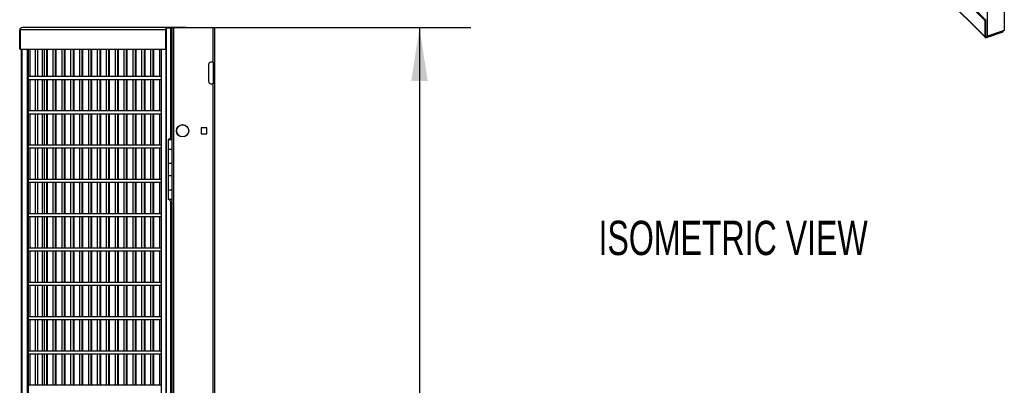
# Model space of a CAD drawing. Header units: inches. Extents: x 0.2 to 10.8, y 0.2 to 8.2.
# Tile 18 of 27: x 6.6 to 9, y 4.1 to 5. Entities that reach past the tile are written whole.
import ezdxf

# ---------------------------------------------------------------- set-up
doc = ezdxf.new("R2010")
doc.units = ezdxf.units.IN
doc.header["$MEASUREMENT"] = 0
doc.layers.add('DIMENSIONS', color=140, linetype='Continuous', lineweight=25)
doc.styles.add('SLDTEXTSTYLE0', font='TXT', dxfattribs={"width": 0.7})
doc.dimstyles.new('SLDDIMSTYLE0', dxfattribs={"dimtxt": 0.084961, "dimasz": 0.13, "dimexe": 0, "dimexo": 0.0625, "dimgap": 0.02124, "dimtad": 0, "dimtih": 1, "dimtoh": 1, "dimlfac": 24, "dimrnd": 1e-09, "dimzin": 12, "dimdsep": 46, "dimtxsty": 'SLDTEXTSTYLE0', "dimsah": 1, "dimcen": 0.09, "dimadec": 0, "dimazin": 3, "dimtfac": 1, "dimtofl": 0, "dimtmove": 0, "dimatfit": 3, "dimfxl": 0, "dimfrac": 2, "dimtolj": 1, "dimtzin": 12, "dimarcsym": 0})

# ---------------------------------------------------------------- blocks, each defined once
blk = doc.blocks.new('SW_NOTE_0')
at = {"layer": 'DIMENSIONS', "color": 0, "insert": (0, 0.859), "char_height": 0.66667, "attachment_point": 1, "style": 'SLDTEXTSTYLE0'}
blk.add_mtext('ISOMETRIC VIEW', dxfattribs=at)
blk = doc.blocks.new('ISOMETRIC_VIEW')
at = {"layer": 'DIMENSIONS', "color": 140}
blk.add_blockref('SW_NOTE_0', (0, -0.097), dxfattribs=at)
blk = doc.blocks.new('_D_5')
at = {"layer": 'DIMENSIONS'}
for p, q in [((7.013, 4.9535), (7.7009, 4.9535)), ((7.5759, 4.9535), (7.5759, 3.6356)), ((7.379, 3.4815), (7.3505, 3.4815)), ((7.3505, 3.4815), (7.3505, 3.3465)), ((7.7728, 3.4815), (7.8014, 3.4815)), ((7.8014, 3.4815), (7.8014, 3.3465)), ((7.3505, 3.3465), (7.379, 3.3465)), ((7.8014, 3.3465), (7.7728, 3.3465)), ((7.5759, 1.9892), (7.5759, 3.3275)), ((7.2322, 1.9892), (7.7009, 1.9892))]:
    blk.add_line(p, q, dxfattribs=at)
for points in [[(7.5759, 4.9535), (7.5559, 4.8235), (7.5959, 4.8235)], [(7.5759, 1.9892), (7.5959, 2.1192), (7.5559, 2.1192)]]:
    blk.add_solid(points, dxfattribs=at)
at = {"layer": 'DIMENSIONS', "char_height": 0.08333, "attachment_point": 1, "style": 'SLDTEXTSTYLE0'}
for s, insert in [('71.14', (7.4144, 3.6079)), ('1807.1', (7.379, 3.4539))]:
    blk.add_mtext(s, dxfattribs=dict(at, insert=insert))

msp = doc.modelspace()

# ---------------------------------------------------------------- linework, layer by layer
for p, q in [((8.99787, 7.1877), (8.99787, 4.94647)), ((8.95692, 4.93282), (8.95692, 7.17405)), ((8.95016, 4.97065), (8.26787, 5.65286)), ((8.27047, 5.65373), (8.95276, 4.97151)), ((8.95016, 4.93204), (8.26787, 5.61426)), ((8.26863, 5.61225), (8.95093, 4.93003)), ((8.95276, 4.97151), (8.95016, 4.97065)), ((8.95016, 4.97065), (8.95016, 4.93204)), ((8.95276, 4.9329), (8.95276, 4.97151)), ((6.60376, 4.90102), (6.60376, 4.9483)), ((6.60521, 4.9487), (6.60521, 4.90141)), ((6.60521, 4.9487), (6.95839, 4.9487)), ((6.96302, 4.9535), (6.60984, 4.9535)), ((6.95839, 4.9487), (6.95839, 4.90141)), ((6.95953, 4.9527), (6.95953, 2.2027)), ((6.95953, 4.9527), (6.95971, 4.9527)), ((6.95971, 2.2027), (6.95971, 4.9527)), ((6.95971, 4.9527), (6.97055, 4.9527)), ((7.0087, 4.9535), (6.96302, 4.9535)), ((6.97055, 4.9527), (6.9739, 4.9527)), ((6.97055, 4.9527), (6.97055, 4.68526)), ((6.9739, 4.9527), (6.9739, 4.85895)), ((6.9789, 4.9527), (6.9739, 4.9527)), ((6.9789, 1.98916), (6.9789, 4.9527)), ((7.07307, 4.9527), (6.9789, 4.9527)), ((7.0087, 4.9527), (7.0087, 4.9535)), ((7.07307, 4.9527), (7.07307, 4.86937)), ((7.07807, 4.9527), (7.07307, 4.9527)), ((7.07807, 1.98916), (7.07807, 4.9527)), ((8.95432, 4.93195), (8.95379, 4.93248)), ((8.99527, 4.9456), (8.95432, 4.93195)), ((8.95432, 4.9295), (8.99527, 4.94315)), ((8.99787, 4.94647), (8.95692, 4.93282)), ((8.99527, 4.94315), (8.99527, 4.9456)), ((6.60666, 4.90102), (6.60376, 4.90102)), ((6.60521, 4.90141), (6.95839, 4.90141)), ((6.60666, 4.90141), (6.60666, 4.90102)), ((6.60666, 4.90102), (6.60774, 4.90102)), ((6.60774, 4.90141), (6.60774, 3.63106)), ((6.60918, 4.90141), (6.60918, 3.63106)), ((6.60935, 3.63106), (6.60935, 4.90141)), ((6.62159, 4.90141), (6.62159, 3.62979)), ((6.62448, 4.90141), (6.62448, 3.82709)), ((6.62958, 4.83437), (6.62958, 4.90141)), ((6.6414, 4.90141), (6.6414, 4.83437)), ((6.64807, 4.83437), (6.64807, 4.90141)), ((6.65919, 4.83437), (6.65919, 4.90141)), ((6.65919, 4.90102), (6.66297, 4.90102)), ((6.66297, 4.90141), (6.66297, 4.83437)), ((6.66964, 4.83437), (6.66964, 4.90141)), ((6.67126, 4.83437), (6.67126, 4.90141)), ((6.67126, 4.90102), (6.68454, 4.90102)), ((6.68454, 4.90141), (6.68454, 4.83437)), ((6.69121, 4.83437), (6.69121, 4.90141)), ((6.69283, 4.83437), (6.69283, 4.90141)), ((6.69283, 4.90102), (6.70611, 4.90102)), ((6.70611, 4.90141), (6.70611, 4.83437)), ((6.71278, 4.83437), (6.71278, 4.90141)), ((6.7144, 4.83437), (6.7144, 4.90141)), ((6.7144, 4.90102), (6.72768, 4.90102)), ((6.72768, 4.90141), (6.72768, 4.83437)), ((6.73434, 4.83437), (6.73434, 4.90141)), ((6.73597, 4.83437), (6.73597, 4.90141)), ((6.73597, 4.90102), (6.74925, 4.90102)), ((6.74925, 4.90141), (6.74925, 4.83437)), ((6.75591, 4.83437), (6.75591, 4.90141)), ((6.75754, 4.83437), (6.75754, 4.90141)), ((6.75754, 4.90102), (6.77081, 4.90102)), ((6.77081, 4.90141), (6.77081, 4.83437)), ((6.77748, 4.83437), (6.77748, 4.90141)), ((6.77911, 4.83437), (6.77911, 4.90141)), ((6.77911, 4.90102), (6.79238, 4.90102)), ((6.79238, 4.90141), (6.79238, 4.83437)), ((6.79905, 4.83437), (6.79905, 4.90141)), ((6.80067, 4.83437), (6.80067, 4.90141)), ((6.80067, 4.90102), (6.81395, 4.90102)), ((6.81395, 4.90141), (6.81395, 4.83437)), ((6.82062, 4.83437), (6.82062, 4.90141)), ((6.82224, 4.83437), (6.82224, 4.90141)), ((6.82224, 4.90102), (6.83552, 4.90102)), ((6.83552, 4.90141), (6.83552, 4.83437)), ((6.84219, 4.83437), (6.84219, 4.90141)), ((6.84381, 4.83437), (6.84381, 4.90141)), ((6.84381, 4.90102), (6.85709, 4.90102)), ((6.85709, 4.90141), (6.85709, 4.83437)), ((6.86375, 4.83437), (6.86375, 4.90141)), ((6.86538, 4.83437), (6.86538, 4.90141)), ((6.86538, 4.90102), (6.87866, 4.90102)), ((6.87866, 4.90141), (6.87866, 4.83437)), ((6.88532, 4.83437), (6.88532, 4.90141)), ((6.88695, 4.83437), (6.88695, 4.90141)), ((6.88695, 4.90102), (6.90022, 4.90102)), ((6.90022, 4.90141), (6.90022, 4.83437)), ((6.90689, 4.83437), (6.90689, 4.90141)), ((6.90852, 4.83437), (6.90852, 4.90141)), ((6.90852, 4.90102), (6.92179, 4.90102)), ((6.92179, 4.90141), (6.92179, 4.83437)), ((6.92846, 4.83437), (6.92846, 4.90141)), ((6.93008, 4.83437), (6.93008, 4.90141)), ((6.93008, 4.90102), (6.94336, 4.90102)), ((6.94336, 4.90141), (6.94336, 4.83437)), ((6.94781, 4.90141), (6.94781, 2.25479)), ((6.95839, 4.90141), (6.95953, 4.90141)), ((7.06307, 4.86395), (7.06307, 4.8227)), ((7.07307, 4.86937), (7.06848, 4.86937)), ((7.07307, 4.86937), (7.0739, 4.86937)), ((7.0739, 4.86937), (7.0739, 4.81729)), ((6.9739, 4.85895), (6.97397, 4.85895)), ((6.9739, 4.85895), (6.9739, 4.85354)), ((6.9739, 4.85354), (6.9739, 4.81229)), ((6.97397, 4.85354), (6.9739, 4.85354)), ((6.97397, 4.85895), (6.97397, 4.80687)), ((6.94781, 4.83437), (6.62448, 4.83437)), ((6.62448, 4.8277), (6.94781, 4.8277)), ((6.62958, 4.75104), (6.62958, 4.8277)), ((6.6414, 4.8277), (6.6414, 4.75104)), ((6.64807, 4.75104), (6.64807, 4.8277)), ((6.65919, 4.75104), (6.65919, 4.8277)), ((6.66297, 4.8277), (6.66297, 4.75104)), ((6.66964, 4.75104), (6.66964, 4.8277)), ((6.67126, 4.75104), (6.67126, 4.8277)), ((6.68454, 4.8277), (6.68454, 4.75104)), ((6.69121, 4.75104), (6.69121, 4.8277)), ((6.69283, 4.75104), (6.69283, 4.8277)), ((6.70611, 4.8277), (6.70611, 4.75104)), ((6.71278, 4.75104), (6.71278, 4.8277)), ((6.7144, 4.75104), (6.7144, 4.8277)), ((6.72768, 4.8277), (6.72768, 4.75104)), ((6.73434, 4.75104), (6.73434, 4.8277)), ((6.73597, 4.75104), (6.73597, 4.8277)), ((6.74925, 4.8277), (6.74925, 4.75104)), ((6.75591, 4.75104), (6.75591, 4.8277)), ((6.75754, 4.75104), (6.75754, 4.8277)), ((6.77081, 4.8277), (6.77081, 4.75104)), ((6.77748, 4.75104), (6.77748, 4.8277)), ((6.77911, 4.75104), (6.77911, 4.8277)), ((6.79238, 4.8277), (6.79238, 4.75104)), ((6.79905, 4.75104), (6.79905, 4.8277)), ((6.80067, 4.75104), (6.80067, 4.8277)), ((6.81395, 4.8277), (6.81395, 4.75104)), ((6.82062, 4.75104), (6.82062, 4.8277)), ((6.82224, 4.75104), (6.82224, 4.8277)), ((6.83552, 4.8277), (6.83552, 4.75104)), ((6.84219, 4.75104), (6.84219, 4.8277)), ((6.84381, 4.75104), (6.84381, 4.8277)), ((6.85709, 4.8277), (6.85709, 4.75104)), ((6.86375, 4.75104), (6.86375, 4.8277)), ((6.86538, 4.75104), (6.86538, 4.8277)), ((6.87866, 4.8277), (6.87866, 4.75104)), ((6.88532, 4.75104), (6.88532, 4.8277)), ((6.88695, 4.75104), (6.88695, 4.8277)), ((6.90022, 4.8277), (6.90022, 4.75104)), ((6.90689, 4.75104), (6.90689, 4.8277)), ((6.90852, 4.75104), (6.90852, 4.8277)), ((6.92179, 4.8277), (6.92179, 4.75104)), ((6.92846, 4.75104), (6.92846, 4.8277)), ((6.93008, 4.75104), (6.93008, 4.8277)), ((6.94336, 4.8277), (6.94336, 4.75104)), ((6.9739, 4.81229), (6.9739, 4.80687)), ((6.9739, 4.81229), (6.97397, 4.81229)), ((7.06848, 4.81729), (7.07307, 4.81729)), ((7.07307, 4.81729), (7.07307, 3.61937)), ((7.0739, 4.81729), (7.07307, 4.81729)), ((6.9739, 4.80687), (6.9739, 3.60895)), ((6.97397, 4.80687), (6.9739, 4.80687)), ((6.94781, 4.75104), (6.62448, 4.75104)), ((6.62448, 4.74437), (6.94781, 4.74437)), ((6.62958, 4.6677), (6.62958, 4.74437)), ((6.6414, 4.74437), (6.6414, 4.6677)), ((6.64807, 4.6677), (6.64807, 4.74437)), ((6.65919, 4.6677), (6.65919, 4.74437)), ((6.66297, 4.74437), (6.66297, 4.6677)), ((6.66964, 4.6677), (6.66964, 4.74437)), ((6.67126, 4.6677), (6.67126, 4.74437)), ((6.68454, 4.74437), (6.68454, 4.6677)), ((6.69121, 4.6677), (6.69121, 4.74437)), ((6.69283, 4.6677), (6.69283, 4.74437)), ((6.70611, 4.74437), (6.70611, 4.6677)), ((6.71278, 4.6677), (6.71278, 4.74437)), ((6.7144, 4.6677), (6.7144, 4.74437)), ((6.72768, 4.74437), (6.72768, 4.6677)), ((6.73434, 4.6677), (6.73434, 4.74437)), ((6.73597, 4.6677), (6.73597, 4.74437)), ((6.74925, 4.74437), (6.74925, 4.6677)), ((6.75591, 4.6677), (6.75591, 4.74437)), ((6.75754, 4.6677), (6.75754, 4.74437)), ((6.77081, 4.74437), (6.77081, 4.6677)), ((6.77748, 4.6677), (6.77748, 4.74437)), ((6.77911, 4.6677), (6.77911, 4.74437)), ((6.79238, 4.74437), (6.79238, 4.6677)), ((6.79905, 4.6677), (6.79905, 4.74437)), ((6.80067, 4.6677), (6.80067, 4.74437)), ((6.81395, 4.74437), (6.81395, 4.6677)), ((6.82062, 4.6677), (6.82062, 4.74437)), ((6.82224, 4.6677), (6.82224, 4.74437)), ((6.83552, 4.74437), (6.83552, 4.6677)), ((6.84219, 4.6677), (6.84219, 4.74437)), ((6.84381, 4.6677), (6.84381, 4.74437)), ((6.85709, 4.74437), (6.85709, 4.6677)), ((6.86375, 4.6677), (6.86375, 4.74437)), ((6.86538, 4.6677), (6.86538, 4.74437)), ((6.87866, 4.74437), (6.87866, 4.6677)), ((6.88532, 4.6677), (6.88532, 4.74437)), ((6.88695, 4.6677), (6.88695, 4.74437)), ((6.90022, 4.74437), (6.90022, 4.6677)), ((6.90689, 4.6677), (6.90689, 4.74437)), ((6.90852, 4.6677), (6.90852, 4.74437)), ((6.92179, 4.74437), (6.92179, 4.6677)), ((6.92846, 4.6677), (6.92846, 4.74437)), ((6.93008, 4.6677), (6.93008, 4.74437)), ((6.94336, 4.74437), (6.94336, 4.6677)), ((7.04486, 4.70986), (7.04486, 4.69554)), ((7.05919, 4.70986), (7.04486, 4.70986)), ((7.04486, 4.69554), (7.05919, 4.69554)), ((7.05919, 4.69554), (7.05919, 4.70986)), ((6.96461, 4.68135), (6.96461, 4.65843)), ((6.9739, 4.68135), (6.96461, 4.68135)), ((6.96706, 4.6816), (6.9739, 4.6816)), ((6.96837, 4.6816), (6.96837, 4.68135)), ((6.94781, 4.6677), (6.62448, 4.6677)), ((6.62448, 4.66104), (6.94781, 4.66104)), ((6.62958, 4.58437), (6.62958, 4.66104)), ((6.6414, 4.66104), (6.6414, 4.58437)), ((6.64807, 4.58437), (6.64807, 4.66104)), ((6.65919, 4.58437), (6.65919, 4.66104)), ((6.66297, 4.66104), (6.66297, 4.58437)), ((6.66964, 4.58437), (6.66964, 4.66104)), ((6.67126, 4.58437), (6.67126, 4.66104)), ((6.68454, 4.66104), (6.68454, 4.58437)), ((6.69121, 4.58437), (6.69121, 4.66104)), ((6.69283, 4.58437), (6.69283, 4.66104)), ((6.70611, 4.66104), (6.70611, 4.58437)), ((6.71278, 4.58437), (6.71278, 4.66104)), ((6.7144, 4.58437), (6.7144, 4.66104)), ((6.72768, 4.66104), (6.72768, 4.58437)), ((6.73434, 4.58437), (6.73434, 4.66104)), ((6.73597, 4.58437), (6.73597, 4.66104)), ((6.74925, 4.66104), (6.74925, 4.58437)), ((6.75591, 4.58437), (6.75591, 4.66104)), ((6.75754, 4.58437), (6.75754, 4.66104)), ((6.77081, 4.66104), (6.77081, 4.58437)), ((6.77748, 4.58437), (6.77748, 4.66104)), ((6.77911, 4.58437), (6.77911, 4.66104)), ((6.79238, 4.66104), (6.79238, 4.58437)), ((6.79905, 4.58437), (6.79905, 4.66104)), ((6.80067, 4.58437), (6.80067, 4.66104)), ((6.81395, 4.66104), (6.81395, 4.58437)), ((6.82062, 4.58437), (6.82062, 4.66104)), ((6.82224, 4.58437), (6.82224, 4.66104)), ((6.83552, 4.66104), (6.83552, 4.58437)), ((6.84219, 4.58437), (6.84219, 4.66104)), ((6.84381, 4.58437), (6.84381, 4.66104)), ((6.85709, 4.66104), (6.85709, 4.58437)), ((6.86375, 4.58437), (6.86375, 4.66104)), ((6.86538, 4.58437), (6.86538, 4.66104)), ((6.87866, 4.66104), (6.87866, 4.58437)), ((6.88532, 4.58437), (6.88532, 4.66104)), ((6.88695, 4.58437), (6.88695, 4.66104)), ((6.90022, 4.66104), (6.90022, 4.58437)), ((6.90689, 4.58437), (6.90689, 4.66104)), ((6.90852, 4.58437), (6.90852, 4.66104)), ((6.92179, 4.66104), (6.92179, 4.58437)), ((6.92846, 4.58437), (6.92846, 4.66104)), ((6.93008, 4.58437), (6.93008, 4.66104)), ((6.94336, 4.66104), (6.94336, 4.58437)), ((6.96461, 4.65843), (6.96461, 4.62406)), ((6.96461, 4.65843), (6.9739, 4.65843)), ((6.96461, 4.62406), (6.9739, 4.62406)), ((6.96461, 4.62302), (6.96461, 4.59385)), ((6.9739, 4.62302), (6.96461, 4.62302)), ((6.96837, 4.62406), (6.96837, 4.62302)), ((6.94781, 4.58437), (6.62448, 4.58437)), ((6.62448, 4.5777), (6.94781, 4.5777)), ((6.62958, 4.50104), (6.62958, 4.5777)), ((6.6414, 4.5777), (6.6414, 4.50104)), ((6.64807, 4.50104), (6.64807, 4.5777)), ((6.65919, 4.50104), (6.65919, 4.5777)), ((6.66297, 4.5777), (6.66297, 4.50104)), ((6.66964, 4.50104), (6.66964, 4.5777)), ((6.67126, 4.50104), (6.67126, 4.5777)), ((6.68454, 4.5777), (6.68454, 4.50104)), ((6.69121, 4.50104), (6.69121, 4.5777)), ((6.69283, 4.50104), (6.69283, 4.5777)), ((6.70611, 4.5777), (6.70611, 4.50104)), ((6.71278, 4.50104), (6.71278, 4.5777)), ((6.7144, 4.50104), (6.7144, 4.5777)), ((6.72768, 4.5777), (6.72768, 4.50104)), ((6.73434, 4.50104), (6.73434, 4.5777)), ((6.73597, 4.50104), (6.73597, 4.5777)), ((6.74925, 4.5777), (6.74925, 4.50104)), ((6.75591, 4.50104), (6.75591, 4.5777)), ((6.75754, 4.50104), (6.75754, 4.5777)), ((6.77081, 4.5777), (6.77081, 4.50104)), ((6.77748, 4.50104), (6.77748, 4.5777)), ((6.77911, 4.50104), (6.77911, 4.5777)), ((6.79238, 4.5777), (6.79238, 4.50104)), ((6.79905, 4.50104), (6.79905, 4.5777)), ((6.80067, 4.50104), (6.80067, 4.5777)), ((6.81395, 4.5777), (6.81395, 4.50104)), ((6.82062, 4.50104), (6.82062, 4.5777)), ((6.82224, 4.50104), (6.82224, 4.5777)), ((6.83552, 4.5777), (6.83552, 4.50104)), ((6.84219, 4.50104), (6.84219, 4.5777)), ((6.84381, 4.50104), (6.84381, 4.5777)), ((6.85709, 4.5777), (6.85709, 4.50104)), ((6.86375, 4.50104), (6.86375, 4.5777)), ((6.86538, 4.50104), (6.86538, 4.5777)), ((6.87866, 4.5777), (6.87866, 4.50104)), ((6.88532, 4.50104), (6.88532, 4.5777)), ((6.88695, 4.50104), (6.88695, 4.5777)), ((6.90022, 4.5777), (6.90022, 4.50104)), ((6.90689, 4.50104), (6.90689, 4.5777)), ((6.90852, 4.50104), (6.90852, 4.5777)), ((6.92179, 4.5777), (6.92179, 4.50104)), ((6.92846, 4.50104), (6.92846, 4.5777)), ((6.93008, 4.50104), (6.93008, 4.5777)), ((6.94336, 4.5777), (6.94336, 4.50104)), ((6.96461, 4.59385), (6.96461, 4.55947)), ((6.96461, 4.59385), (6.9739, 4.59385)), ((6.96461, 4.55947), (6.9739, 4.55947)), ((6.96461, 4.55843), (6.96461, 4.53552)), ((6.9739, 4.55843), (6.96461, 4.55843)), ((6.96837, 4.55947), (6.96837, 4.55843)), ((6.9739, 4.53552), (6.96461, 4.53552)), ((6.97055, 4.53186), (6.97055, 3.60192)), ((6.94781, 4.50104), (6.62448, 4.50104)), ((6.62448, 4.49437), (6.94781, 4.49437)), ((6.62958, 4.4177), (6.62958, 4.49437)), ((6.6414, 4.49437), (6.6414, 4.4177)), ((6.64807, 4.4177), (6.64807, 4.49437)), ((6.65919, 4.4177), (6.65919, 4.49437)), ((6.66297, 4.49437), (6.66297, 4.4177)), ((6.66964, 4.4177), (6.66964, 4.49437)), ((6.67126, 4.4177), (6.67126, 4.49437)), ((6.68454, 4.49437), (6.68454, 4.4177)), ((6.69121, 4.4177), (6.69121, 4.49437)), ((6.69283, 4.4177), (6.69283, 4.49437)), ((6.70611, 4.49437), (6.70611, 4.4177)), ((6.71278, 4.4177), (6.71278, 4.49437)), ((6.7144, 4.4177), (6.7144, 4.49437)), ((6.72768, 4.49437), (6.72768, 4.4177)), ((6.73434, 4.4177), (6.73434, 4.49437)), ((6.73597, 4.4177), (6.73597, 4.49437)), ((6.74925, 4.49437), (6.74925, 4.4177)), ((6.75591, 4.4177), (6.75591, 4.49437)), ((6.75754, 4.4177), (6.75754, 4.49437)), ((6.77081, 4.49437), (6.77081, 4.4177)), ((6.77748, 4.4177), (6.77748, 4.49437)), ((6.77911, 4.4177), (6.77911, 4.49437)), ((6.79238, 4.49437), (6.79238, 4.4177)), ((6.79905, 4.4177), (6.79905, 4.49437)), ((6.80067, 4.4177), (6.80067, 4.49437)), ((6.81395, 4.49437), (6.81395, 4.4177)), ((6.82062, 4.4177), (6.82062, 4.49437)), ((6.82224, 4.4177), (6.82224, 4.49437)), ((6.83552, 4.49437), (6.83552, 4.4177)), ((6.84219, 4.4177), (6.84219, 4.49437)), ((6.84381, 4.4177), (6.84381, 4.49437)), ((6.85709, 4.49437), (6.85709, 4.4177)), ((6.86375, 4.4177), (6.86375, 4.49437)), ((6.86538, 4.4177), (6.86538, 4.49437)), ((6.87866, 4.49437), (6.87866, 4.4177)), ((6.88532, 4.4177), (6.88532, 4.49437)), ((6.88695, 4.4177), (6.88695, 4.49437)), ((6.90022, 4.49437), (6.90022, 4.4177)), ((6.90689, 4.4177), (6.90689, 4.49437)), ((6.90852, 4.4177), (6.90852, 4.49437)), ((6.92179, 4.49437), (6.92179, 4.4177)), ((6.92846, 4.4177), (6.92846, 4.49437)), ((6.93008, 4.4177), (6.93008, 4.49437)), ((6.94336, 4.49437), (6.94336, 4.4177)), ((6.94781, 4.4177), (6.62448, 4.4177)), ((6.62448, 4.41104), (6.94781, 4.41104)), ((6.62958, 4.33437), (6.62958, 4.41104)), ((6.6414, 4.41104), (6.6414, 4.33437)), ((6.64807, 4.33437), (6.64807, 4.41104)), ((6.65919, 4.33437), (6.65919, 4.41104)), ((6.66297, 4.41104), (6.66297, 4.33437)), ((6.66964, 4.33437), (6.66964, 4.41104)), ((6.67126, 4.33437), (6.67126, 4.41104)), ((6.68454, 4.41104), (6.68454, 4.33437)), ((6.69121, 4.33437), (6.69121, 4.41104)), ((6.69283, 4.33437), (6.69283, 4.41104)), ((6.70611, 4.41104), (6.70611, 4.33437)), ((6.71278, 4.33437), (6.71278, 4.41104)), ((6.7144, 4.33437), (6.7144, 4.41104)), ((6.72768, 4.41104), (6.72768, 4.33437)), ((6.73434, 4.33437), (6.73434, 4.41104)), ((6.73597, 4.33437), (6.73597, 4.41104)), ((6.74925, 4.41104), (6.74925, 4.33437)), ((6.75591, 4.33437), (6.75591, 4.41104)), ((6.75754, 4.33437), (6.75754, 4.41104)), ((6.77081, 4.41104), (6.77081, 4.33437)), ((6.77748, 4.33437), (6.77748, 4.41104)), ((6.77911, 4.33437), (6.77911, 4.41104)), ((6.79238, 4.41104), (6.79238, 4.33437)), ((6.79905, 4.33437), (6.79905, 4.41104)), ((6.80067, 4.33437), (6.80067, 4.41104)), ((6.81395, 4.41104), (6.81395, 4.33437)), ((6.82062, 4.33437), (6.82062, 4.41104)), ((6.82224, 4.33437), (6.82224, 4.41104)), ((6.83552, 4.41104), (6.83552, 4.33437)), ((6.84219, 4.33437), (6.84219, 4.41104)), ((6.84381, 4.33437), (6.84381, 4.41104)), ((6.85709, 4.41104), (6.85709, 4.33437)), ((6.86375, 4.33437), (6.86375, 4.41104)), ((6.86538, 4.33437), (6.86538, 4.41104)), ((6.87866, 4.41104), (6.87866, 4.33437)), ((6.88532, 4.33437), (6.88532, 4.41104)), ((6.88695, 4.33437), (6.88695, 4.41104)), ((6.90022, 4.41104), (6.90022, 4.33437)), ((6.90689, 4.33437), (6.90689, 4.41104)), ((6.90852, 4.33437), (6.90852, 4.41104)), ((6.92179, 4.41104), (6.92179, 4.33437)), ((6.92846, 4.33437), (6.92846, 4.41104)), ((6.93008, 4.33437), (6.93008, 4.41104)), ((6.94336, 4.41104), (6.94336, 4.33437)), ((6.94781, 4.33437), (6.62448, 4.33437)), ((6.62448, 4.3277), (6.94781, 4.3277)), ((6.62958, 4.25104), (6.62958, 4.3277)), ((6.6414, 4.3277), (6.6414, 4.25104)), ((6.64807, 4.25104), (6.64807, 4.3277)), ((6.65919, 4.25104), (6.65919, 4.3277)), ((6.66297, 4.3277), (6.66297, 4.25104)), ((6.66964, 4.25104), (6.66964, 4.3277)), ((6.67126, 4.25104), (6.67126, 4.3277)), ((6.68454, 4.3277), (6.68454, 4.25104)), ((6.69121, 4.25104), (6.69121, 4.3277)), ((6.69283, 4.25104), (6.69283, 4.3277)), ((6.70611, 4.3277), (6.70611, 4.25104)), ((6.71278, 4.25104), (6.71278, 4.3277)), ((6.7144, 4.25104), (6.7144, 4.3277)), ((6.72768, 4.3277), (6.72768, 4.25104)), ((6.73434, 4.25104), (6.73434, 4.3277)), ((6.73597, 4.25104), (6.73597, 4.3277)), ((6.74925, 4.3277), (6.74925, 4.25104)), ((6.75591, 4.25104), (6.75591, 4.3277)), ((6.75754, 4.25104), (6.75754, 4.3277)), ((6.77081, 4.3277), (6.77081, 4.25104)), ((6.77748, 4.25104), (6.77748, 4.3277)), ((6.77911, 4.25104), (6.77911, 4.3277)), ((6.79238, 4.3277), (6.79238, 4.25104)), ((6.79905, 4.25104), (6.79905, 4.3277)), ((6.80067, 4.25104), (6.80067, 4.3277)), ((6.81395, 4.3277), (6.81395, 4.25104)), ((6.82062, 4.25104), (6.82062, 4.3277)), ((6.82224, 4.25104), (6.82224, 4.3277)), ((6.83552, 4.3277), (6.83552, 4.25104)), ((6.84219, 4.25104), (6.84219, 4.3277)), ((6.84381, 4.25104), (6.84381, 4.3277)), ((6.85709, 4.3277), (6.85709, 4.25104)), ((6.86375, 4.25104), (6.86375, 4.3277)), ((6.86538, 4.25104), (6.86538, 4.3277)), ((6.87866, 4.3277), (6.87866, 4.25104)), ((6.88532, 4.25104), (6.88532, 4.3277)), ((6.88695, 4.25104), (6.88695, 4.3277)), ((6.90022, 4.3277), (6.90022, 4.25104)), ((6.90689, 4.25104), (6.90689, 4.3277)), ((6.90852, 4.25104), (6.90852, 4.3277)), ((6.92179, 4.3277), (6.92179, 4.25104)), ((6.92846, 4.25104), (6.92846, 4.3277)), ((6.93008, 4.25104), (6.93008, 4.3277)), ((6.94336, 4.3277), (6.94336, 4.25104)), ((6.94781, 4.25104), (6.62448, 4.25104)), ((6.62448, 4.24437), (6.94781, 4.24437)), ((6.62958, 4.1677), (6.62958, 4.24437)), ((6.6414, 4.24437), (6.6414, 4.1677)), ((6.64807, 4.1677), (6.64807, 4.24437)), ((6.65919, 4.1677), (6.65919, 4.24437)), ((6.66297, 4.24437), (6.66297, 4.1677)), ((6.66964, 4.1677), (6.66964, 4.24437)), ((6.67126, 4.1677), (6.67126, 4.24437)), ((6.68454, 4.24437), (6.68454, 4.1677)), ((6.69121, 4.1677), (6.69121, 4.24437)), ((6.69283, 4.1677), (6.69283, 4.24437)), ((6.70611, 4.24437), (6.70611, 4.1677)), ((6.71278, 4.1677), (6.71278, 4.24437)), ((6.7144, 4.1677), (6.7144, 4.24437)), ((6.72768, 4.24437), (6.72768, 4.1677)), ((6.73434, 4.1677), (6.73434, 4.24437)), ((6.73597, 4.1677), (6.73597, 4.24437)), ((6.74925, 4.24437), (6.74925, 4.1677)), ((6.75591, 4.1677), (6.75591, 4.24437)), ((6.75754, 4.1677), (6.75754, 4.24437)), ((6.77081, 4.24437), (6.77081, 4.1677)), ((6.77748, 4.1677), (6.77748, 4.24437)), ((6.77911, 4.1677), (6.77911, 4.24437)), ((6.79238, 4.24437), (6.79238, 4.1677)), ((6.79905, 4.1677), (6.79905, 4.24437)), ((6.80067, 4.1677), (6.80067, 4.24437)), ((6.81395, 4.24437), (6.81395, 4.1677)), ((6.82062, 4.1677), (6.82062, 4.24437)), ((6.82224, 4.1677), (6.82224, 4.24437)), ((6.83552, 4.24437), (6.83552, 4.1677)), ((6.84219, 4.1677), (6.84219, 4.24437)), ((6.84381, 4.1677), (6.84381, 4.24437)), ((6.85709, 4.24437), (6.85709, 4.1677)), ((6.86375, 4.1677), (6.86375, 4.24437)), ((6.86538, 4.1677), (6.86538, 4.24437)), ((6.87866, 4.24437), (6.87866, 4.1677)), ((6.88532, 4.1677), (6.88532, 4.24437)), ((6.88695, 4.1677), (6.88695, 4.24437)), ((6.90022, 4.24437), (6.90022, 4.1677)), ((6.90689, 4.1677), (6.90689, 4.24437)), ((6.90852, 4.1677), (6.90852, 4.24437)), ((6.92179, 4.24437), (6.92179, 4.1677)), ((6.92846, 4.1677), (6.92846, 4.24437)), ((6.93008, 4.1677), (6.93008, 4.24437)), ((6.94336, 4.24437), (6.94336, 4.1677)), ((6.94781, 4.1677), (6.62448, 4.1677)), ((6.62448, 4.16104), (6.94781, 4.16104)), ((6.62958, 4.08437), (6.62958, 4.16104)), ((6.6414, 4.16104), (6.6414, 4.08437)), ((6.64807, 4.08437), (6.64807, 4.16104)), ((6.65919, 4.08437), (6.65919, 4.16104)), ((6.66297, 4.16104), (6.66297, 4.08437)), ((6.66964, 4.08437), (6.66964, 4.16104)), ((6.67126, 4.08437), (6.67126, 4.16104)), ((6.68454, 4.16104), (6.68454, 4.08437)), ((6.69121, 4.08437), (6.69121, 4.16104)), ((6.69283, 4.08437), (6.69283, 4.16104)), ((6.70611, 4.16104), (6.70611, 4.08437)), ((6.71278, 4.08437), (6.71278, 4.16104)), ((6.7144, 4.08437), (6.7144, 4.16104)), ((6.72768, 4.16104), (6.72768, 4.08437)), ((6.73434, 4.08437), (6.73434, 4.16104)), ((6.73597, 4.08437), (6.73597, 4.16104)), ((6.74925, 4.16104), (6.74925, 4.08437)), ((6.75591, 4.08437), (6.75591, 4.16104)), ((6.75754, 4.08437), (6.75754, 4.16104)), ((6.77081, 4.16104), (6.77081, 4.08437)), ((6.77748, 4.08437), (6.77748, 4.16104)), ((6.77911, 4.08437), (6.77911, 4.16104)), ((6.79238, 4.16104), (6.79238, 4.08437)), ((6.79905, 4.08437), (6.79905, 4.16104)), ((6.80067, 4.08437), (6.80067, 4.16104)), ((6.81395, 4.16104), (6.81395, 4.08437)), ((6.82062, 4.08437), (6.82062, 4.16104)), ((6.82224, 4.08437), (6.82224, 4.16104)), ((6.83552, 4.16104), (6.83552, 4.08437)), ((6.84219, 4.08437), (6.84219, 4.16104)), ((6.84381, 4.08437), (6.84381, 4.16104)), ((6.85709, 4.16104), (6.85709, 4.08437)), ((6.86375, 4.08437), (6.86375, 4.16104)), ((6.86538, 4.08437), (6.86538, 4.16104)), ((6.87866, 4.16104), (6.87866, 4.08437)), ((6.88532, 4.08437), (6.88532, 4.16104)), ((6.88695, 4.08437), (6.88695, 4.16104)), ((6.90022, 4.16104), (6.90022, 4.08437)), ((6.90689, 4.08437), (6.90689, 4.16104)), ((6.90852, 4.08437), (6.90852, 4.16104)), ((6.92179, 4.16104), (6.92179, 4.08437)), ((6.92846, 4.08437), (6.92846, 4.16104)), ((6.93008, 4.08437), (6.93008, 4.16104)), ((6.94336, 4.16104), (6.94336, 4.08437)), ((6.94781, 4.08437), (6.62448, 4.08437))]:
    msp.add_line(p, q)
for radius in [0.01498, 0.01476]:
    msp.add_circle((6.99994, 4.7027), radius)
for centre, radius, start, end in [((6.60849, 4.94837), 0.00473, 96.54703, 180.90912), ((6.60993, 4.94878), 0.00472, 91.01019, 180.97576), ((6.96328, 4.94871), 0.00489, 139.96314, 180.14245), ((6.96303, 4.94897), 0.00452, 90.07784, 124.40777), ((8.95302, 4.93205), 0.00286, 180.152, 297.11813), ((8.95383, 4.93291), 0.00107, 180.152, 297.11813), ((8.95451, 4.94037), 0.00792, 257.44869, 287.69176), ((7.06848, 4.86395), 0.00542, 90, 180), ((7.06848, 4.8227), 0.00542, 180, 270), ((6.97305, 4.67938), 0.00639, 90, 159.64898), ((6.97305, 4.53774), 0.00639, 200.35102, 270)]:
    msp.add_arc(centre, radius, start, end)
for points in [[(6.97402, 4.68577), (6.97388, 4.68577), (6.97356, 4.68577), (6.97306, 4.68577), (6.97297, 4.68577), (6.97312, 4.68577)], [(6.97312, 4.53135), (6.97297, 4.53135), (6.97306, 4.53135), (6.97356, 4.53135), (6.97388, 4.53135), (6.97402, 4.53135)]]:
    msp.add_open_spline(points, degree=3, knots=[0, 0, 0, 0, 0.5, 0.5, 1, 1, 1, 1])

# ---------------------------------------------------------------- block references
at = {"layer": 'DIMENSIONS', "xscale": 0.125, "yscale": 0.125, "zscale": 0.125}
msp.add_blockref('ISOMETRIC_VIEW', (8.01124, 4.38892), dxfattribs=at)

# ---------------------------------------------------------------- dimensions: what is measured, and where the dimension line sits
at = {"layer": 'DIMENSIONS'}
dim = msp.add_linear_dim(base=(7.57594, 4.9535), p1=(7.18223, 1.98916), p2=(6.96302, 4.9535), angle=90, dimstyle='SLDDIMSTYLE0', dxfattribs=at)
dim.commit()
dim.dimension.update_dxf_attribs({"geometry": '_D_5', "text_midpoint": (7.57594, 3.4815), "dimtype": 160})

doc.saveas('drawing.dxf')
